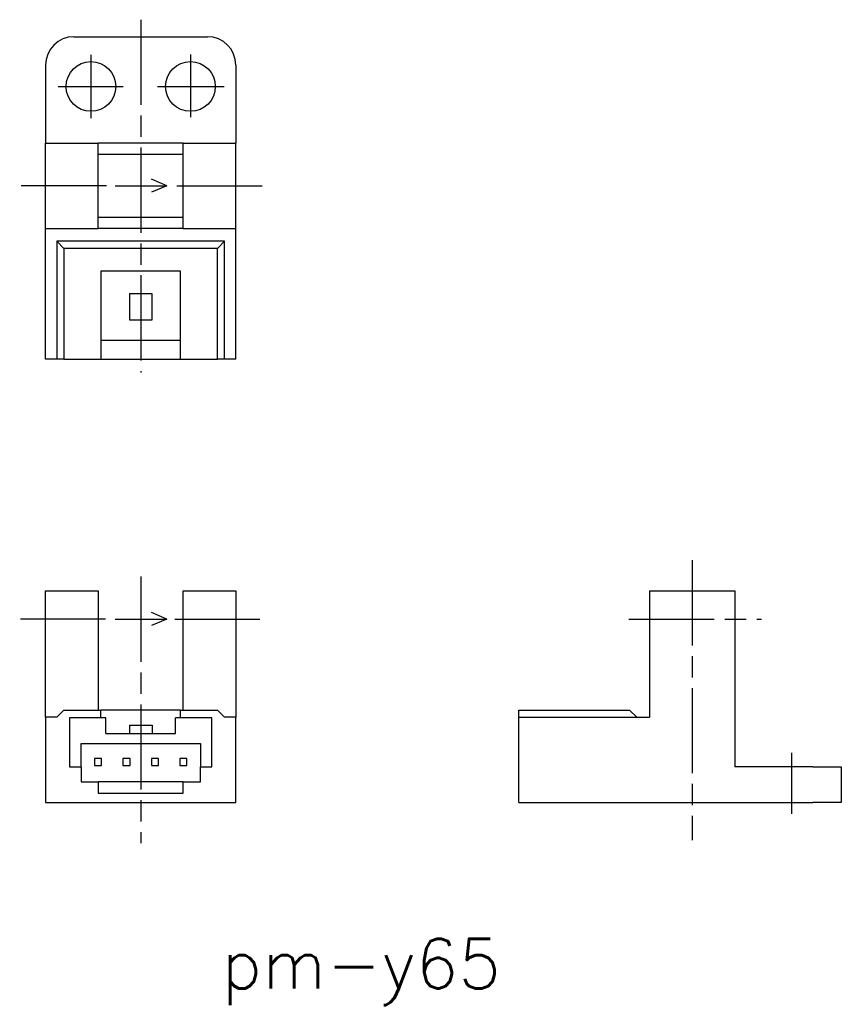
# Model space of a CAD drawing. Extents: x 84.5 to 142.4, y 128.8 to 198.2.
import ezdxf

# ---------------------------------------------------------------- set-up
doc = ezdxf.new("R2010")
doc.units = 0
doc.linetypes.add('AM_ISO08W050X2', pattern=[9, 6, -0.75, 1.5, -0.75])
doc.layers.get('0').update_dxf_attribs({"linetype": 'CONTINUOUS'})
doc.styles.get("Standard").update_dxf_attribs({"font": 'txt', "bigfont": 'bigfont'})

# ---------------------------------------------------------------- blocks, each defined once
blk = doc.blocks.new('*U3')
at = {"color": 2}
blk.add_text('pm-y65', height=3.5, dxfattribs=at).set_placement((98.767, 129.948))

msp = doc.modelspace()

# ---------------------------------------------------------------- linework, layer by layer
at = {"color": 4, "linetype": 'AM_ISO08W050X2'}
for p, q in [((93.059, 198.16), (93.059, 173.317)), ((89.559, 195.68), (89.559, 191.22)), ((96.559, 195.703), (96.559, 191.29)), ((87.254, 193.45), (91.83, 193.45)), ((94.247, 193.46), (98.94, 193.46)), ((90.651, 186.46), (84.542, 186.46)), ((95.607, 186.46), (101.858, 186.46)), ((131.871, 160.095), (131.871, 140.398)), ((93.059, 158.952), (93.059, 140.186)), ((90.593, 155.943), (84.61, 155.943)), ((95.46, 155.943), (101.454, 155.943)), ((127.42, 155.943), (136.751, 155.943)), ((138.871, 146.532), (138.871, 142.237))]:
    msp.add_line(p, q, dxfattribs=at)
at = {"color": 7, "linetype": 'CONTINUOUS'}
for p, q in [((88.359, 196.96), (97.759, 196.96)), ((86.359, 194.96), (86.359, 189.46)), ((99.759, 194.96), (99.759, 189.46)), ((86.359, 189.46), (90.059, 189.46)), ((86.359, 183.46), (86.359, 189.46)), ((90.059, 183.46), (90.059, 189.46)), ((96.059, 189.46), (90.059, 189.46)), ((96.059, 183.46), (96.059, 189.46)), ((96.059, 189.46), (99.759, 189.46)), ((99.759, 183.46), (99.759, 189.46)), ((96.059, 188.66), (90.059, 188.66)), ((90.059, 184.26), (96.059, 184.26)), ((86.359, 183.46), (90.059, 183.46)), ((86.359, 174.26), (86.359, 183.46)), ((96.059, 183.46), (90.059, 183.46)), ((96.059, 183.46), (99.759, 183.46)), ((99.759, 174.26), (99.759, 183.46)), ((87.159, 182.56), (87.159, 174.26)), ((87.159, 182.56), (87.659, 182.06)), ((98.959, 182.56), (87.159, 182.56)), ((98.959, 182.56), (98.459, 182.06)), ((98.959, 174.26), (98.959, 182.56)), ((87.659, 182.06), (87.659, 174.26)), ((98.459, 182.06), (87.659, 182.06)), ((98.459, 174.26), (98.459, 182.06)), ((95.859, 180.46), (90.259, 180.46)), ((90.259, 180.46), (90.259, 174.26)), ((95.859, 174.26), (95.859, 180.46)), ((93.859, 178.86), (92.259, 178.86)), ((92.259, 178.86), (92.259, 177.02)), ((93.859, 177.02), (93.859, 178.86)), ((92.259, 177.02), (93.859, 177.02)), ((95.859, 175.56), (90.259, 175.56)), ((87.159, 174.26), (86.359, 174.26)), ((87.659, 174.26), (87.159, 174.26)), ((87.659, 174.26), (90.259, 174.26)), ((90.259, 174.26), (95.859, 174.26)), ((95.859, 174.26), (98.459, 174.26)), ((98.959, 174.26), (98.459, 174.26)), ((99.759, 174.26), (98.959, 174.26)), ((86.359, 157.943), (90.059, 157.943)), ((86.359, 149.043), (86.359, 157.943)), ((90.059, 157.943), (90.059, 149.543)), ((96.059, 157.943), (99.759, 157.943)), ((96.059, 149.543), (96.059, 157.943)), ((99.759, 157.943), (99.759, 149.043)), ((128.871, 157.943), (134.871, 157.943)), ((128.871, 157.943), (128.871, 149.043)), ((134.871, 157.943), (134.871, 145.543)), ((87.659, 149.543), (87.159, 149.043)), ((87.659, 149.543), (90.259, 149.543)), ((90.259, 148.993), (90.259, 149.543)), ((95.859, 149.543), (90.259, 149.543)), ((95.859, 148.993), (95.859, 149.543)), ((95.859, 149.543), (98.459, 149.543)), ((98.959, 149.043), (98.459, 149.543)), ((119.671, 149.543), (127.471, 149.543)), ((119.671, 149.043), (119.671, 149.543)), ((127.971, 149.043), (127.471, 149.543)), ((86.359, 149.043), (86.359, 143.043)), ((87.159, 149.043), (86.359, 149.043)), ((90.259, 148.993), (88.059, 148.993)), ((88.059, 148.993), (88.059, 145.543)), ((90.609, 148.993), (90.259, 148.993)), ((90.609, 147.893), (90.609, 148.993)), ((92.259, 148.493), (92.259, 147.893)), ((92.259, 148.493), (93.859, 148.493)), ((93.859, 148.493), (93.859, 147.893)), ((95.859, 148.993), (95.509, 148.993)), ((95.509, 147.893), (95.509, 148.993)), ((98.059, 148.993), (95.859, 148.993)), ((98.059, 145.543), (98.059, 148.993)), ((99.759, 149.043), (98.959, 149.043)), ((99.759, 143.043), (99.759, 149.043)), ((119.671, 143.043), (119.671, 149.043)), ((119.671, 149.043), (128.871, 149.043)), ((90.609, 147.893), (95.509, 147.893)), ((88.859, 147.193), (97.259, 147.193)), ((88.859, 145.543), (88.859, 147.193)), ((97.259, 147.193), (97.259, 145.543)), ((90.309, 146.143), (89.809, 146.143)), ((89.809, 146.143), (89.809, 145.643)), ((89.809, 145.643), (90.309, 145.643)), ((90.309, 145.643), (90.309, 146.143)), ((91.809, 146.143), (91.809, 145.643)), ((92.309, 146.143), (91.809, 146.143)), ((91.809, 145.643), (92.309, 145.643)), ((92.309, 145.643), (92.309, 146.143)), ((93.809, 146.143), (93.809, 145.643)), ((94.309, 146.143), (93.809, 146.143)), ((93.809, 145.643), (94.309, 145.643)), ((94.309, 145.643), (94.309, 146.143)), ((95.809, 146.143), (95.809, 145.643)), ((96.309, 146.143), (95.809, 146.143)), ((95.809, 145.643), (96.309, 145.643)), ((96.309, 145.643), (96.309, 146.143)), ((88.059, 145.543), (88.859, 145.543)), ((88.859, 145.543), (88.859, 144.493)), ((97.259, 144.493), (97.259, 145.543)), ((97.259, 145.543), (98.059, 145.543)), ((140.371, 145.543), (134.871, 145.543)), ((140.371, 145.543), (142.371, 145.543)), ((142.371, 145.543), (142.371, 143.043)), ((88.859, 144.493), (90.059, 144.493)), ((90.059, 144.493), (90.059, 143.693)), ((96.059, 144.493), (90.059, 144.493)), ((96.059, 144.493), (97.259, 144.493)), ((96.059, 143.693), (96.059, 144.493)), ((90.059, 143.693), (96.059, 143.693)), ((86.359, 143.043), (99.759, 143.043)), ((119.671, 143.043), (140.371, 143.043)), ((142.371, 143.043), (140.371, 143.043))]:
    msp.add_line(p, q, dxfattribs=at)
at = {"color": 2}
for p, q in [((94.908, 186.46), (93.824, 186.936)), ((91.269, 186.46), (94.908, 186.46)), ((94.908, 186.46), (93.824, 186.012)), ((94.908, 155.943), (93.824, 156.42)), ((91.269, 155.943), (94.908, 155.943)), ((94.908, 155.943), (93.824, 155.495))]:
    msp.add_line(p, q, dxfattribs=at)
at = {"color": 7, "linetype": 'CONTINUOUS'}
for centre in [(89.559, 193.46), (96.559, 193.46)]:
    msp.add_circle(centre, 1.75, dxfattribs=at)
for centre, start, end in [((88.359, 194.96), 90, 180), ((97.759, 194.96), 0, 90)]:
    msp.add_arc(centre, 2, start, end, dxfattribs=at)

# ---------------------------------------------------------------- block references
msp.add_blockref('*U3', (0, 0))

doc.saveas('drawing.dxf')
